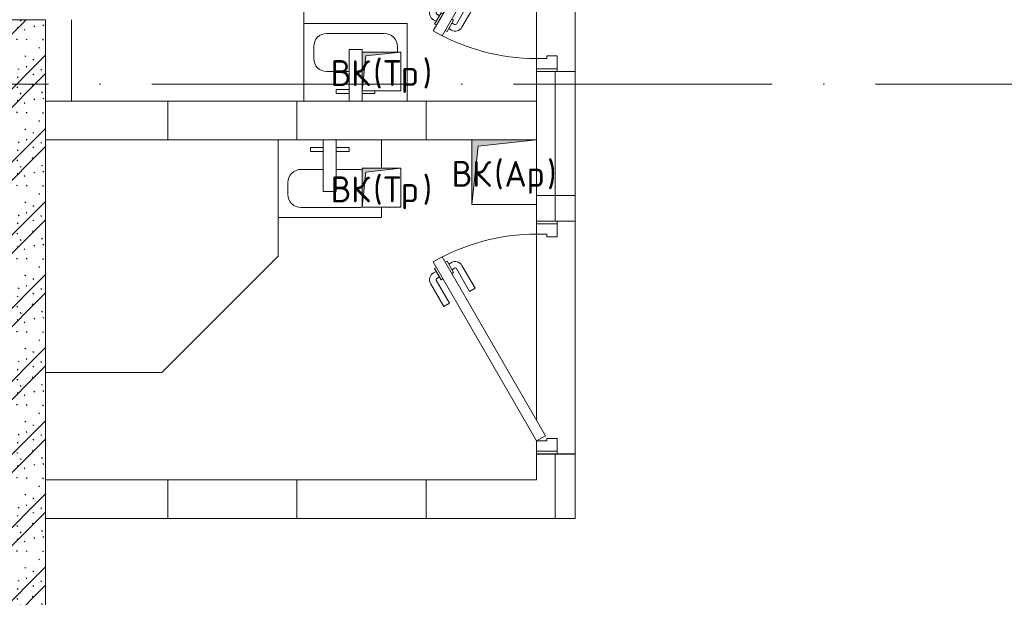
# Model space of a CAD drawing. Header units: millimetres. Extents: x -5460 to 47962, y 30005 to 103451.
# Tile 158 of 192: x 32428 to 36238, y 46446 to 48681. Entities that reach past the tile are written whole.
import ezdxf

# ---------------------------------------------------------------- set-up
doc = ezdxf.new("R2010")
doc.units = ezdxf.units.MM
doc.linetypes.add('4_ Штрихпунктир_ 10 х 2 мм', pattern=[1400, 1000, -200, 0, -200])
for name, color, linetype, lineweight in [('A-____-NOTE-TEXT', 5, 'Continuous', 9), ('A-DOOR-____-MCUT', 7, 'Continuous', 18), ('A-DOOR-____-OTLN', 7, 'Continuous', 9), ('A-DOOR-FRAM-MCUT', 7, 'Continuous', 18), ('A-WALL-____-MCUT', 7, 'Continuous', 9), ('A-WALL-____-OTLN', 7, 'Continuous', 9), ('A-WALL-____-PATT', 7, 'Continuous', 9), ('I-WALL-____-MCUT', 7, 'Continuous', 9), ('M-EQPM-____-OTLN', 7, 'Continuous', 9), ('P-SANR-FIXT-OTLN', 7, 'Continuous', 9), ('S-GRID-____-OTLN', 7, 'Continuous', 9)]:
    doc.layers.add(name, color=color, linetype=linetype, lineweight=lineweight)
doc.styles.add('GOST Common', font='GOST_Common.ttf', dxfattribs={"height": 100})
pattern_1 = [(0, (0, 0), (0, 500), []), (90, (0, 0), (-500, 3e-14), [])]

# ---------------------------------------------------------------- blocks, each defined once
blk = doc.blocks.new('АР_Дверь однопольная - 900х2100h_800__Глухая_1 эт_Су-4641052-ВКК_01_К1_З_ЭОМ_кабель_')
at = {"layer": 'A-DOOR-____-MCUT', "color": 253, "lineweight": 13, "true_color": 0xaaaaaa}
for p, q in [((292.8, 475), (-400, 75)), ((312.8, 440.4), (292.8, 475)), ((-380, 40.4), (312.8, 440.4)), ((-400, 75), (-380, 40.4))]:
    blk.add_line(p, q, dxfattribs=at)
at = {"layer": 'A-DOOR-____-OTLN', "color": 253, "lineweight": 5, "true_color": 0xaaaaaa}
for p, q in [((120.6, 433.3), (209.4, 484.6)), ((133.1, 411.7), (221.9, 462.9)), ((267.2, 469.4), (223.9, 444.4)), ((234.7, 450.7), (228.7, 461.1)), ((256.3, 463.2), (250.3, 473.6)), ((271.2, 462.5), (267.2, 469.4)), ((133.1, 411.7), (120.6, 433.3)), ((223.9, 444.4), (227.9, 437.5)), ((295.2, 420.9), (251.9, 395.9)), ((291.2, 427.9), (295.2, 420.9)), ((178.1, 333.7), (266.9, 385)), ((251.9, 395.9), (247.9, 402.9)), ((262.7, 402.2), (268.7, 391.8)), ((284.3, 414.7), (290.3, 404.3)), ((190.6, 312.1), (279.4, 363.3)), ((178.1, 333.7), (190.6, 312.1))]:
    blk.add_line(p, q, dxfattribs=at)
for centre, radius, start, end in [((224.4, 458.6), 30, 30, 120), ((224.4, 458.6), 4.99, 30, 120), ((-400, 75), 800, 360, 30), ((264.4, 389.3), 4.99, 300, 30), ((264.4, 389.3), 30, 300, 30)]:
    blk.add_arc(centre, radius, start, end, dxfattribs=at)
at = {"layer": 'A-DOOR-FRAM-MCUT', "color": 253, "lineweight": 13, "true_color": 0xaaaaaa}
for p, q in [((-440, 75), (-450, 75)), ((-400, 75), (-440, 75)), ((-440, 75), (-440, -5)), ((-400, 35), (-400, 75)), ((440, 75), (400, 75)), ((400, 75), (400, 35)), ((440, -5), (440, 75)), ((440, 75), (450, 75)), ((-390, 35), (-400, 35)), ((-390, -5), (-390, 35)), ((400, 35), (390, 35)), ((390, 35), (390, -5)), ((-440, -5), (-450, -5)), ((-440, -5), (-390, -5)), ((390, -5), (440, -5)), ((440, -5), (450, -5))]:
    blk.add_line(p, q, dxfattribs=at)
blk = doc.blocks.new('АР_Дверь однопольная - 900х2100h_800__Глухая_1 эт_Су-4641112-ВКК_01_К1_З_ЭОМ_кабель_')
at = {"layer": 'A-DOOR-____-MCUT', "color": 253, "lineweight": 13, "true_color": 0xaaaaaa}
for p, q in [((-292.8, 475), (-312.8, 440.4)), ((400, 75), (-292.8, 475)), ((-312.8, 440.4), (380, 40.4)), ((380, 40.4), (400, 75))]:
    blk.add_line(p, q, dxfattribs=at)
at = {"layer": 'A-DOOR-____-OTLN', "color": 253, "lineweight": 5, "true_color": 0xaaaaaa}
for p, q in [((-271.2, 462.5), (-267.2, 469.4)), ((-267.2, 469.4), (-223.9, 444.4)), ((-256.3, 463.2), (-250.3, 473.6)), ((-234.7, 450.7), (-228.7, 461.1)), ((-133.1, 411.7), (-221.9, 462.9)), ((-120.6, 433.3), (-209.4, 484.6)), ((-291.2, 427.9), (-295.2, 420.9)), ((-295.2, 420.9), (-251.9, 395.9)), ((-223.9, 444.4), (-227.9, 437.5)), ((-133.1, 411.7), (-120.6, 433.3)), ((-284.3, 414.7), (-290.3, 404.3)), ((-262.7, 402.2), (-268.7, 391.8)), ((-178.1, 333.7), (-266.9, 385)), ((-251.9, 395.9), (-247.9, 402.9)), ((-190.6, 312.1), (-279.4, 363.3)), ((-178.1, 333.7), (-190.6, 312.1))]:
    blk.add_line(p, q, dxfattribs=at)
for centre, radius, start, end in [((400, 75), 800, 150, 180), ((-224.4, 458.6), 30, 60, 150), ((-224.4, 458.6), 4.99, 60, 150), ((-264.4, 389.3), 30, 150, 240), ((-264.4, 389.3), 4.99, 150, 240)]:
    blk.add_arc(centre, radius, start, end, dxfattribs=at)
at = {"layer": 'A-DOOR-FRAM-MCUT', "color": 253, "lineweight": 13, "true_color": 0xaaaaaa}
for p, q in [((-440, 75), (-450, 75)), ((-400, 75), (-440, 75)), ((-440, 75), (-440, -5)), ((-400, 35), (-400, 75)), ((440, 75), (400, 75)), ((400, 75), (400, 35)), ((440, -5), (440, 75)), ((440, 75), (450, 75)), ((-390, 35), (-400, 35)), ((-390, -5), (-390, 35)), ((400, 35), (390, 35)), ((390, 35), (390, -5)), ((-440, -5), (-450, -5)), ((-440, -5), (-390, -5)), ((390, -5), (440, -5)), ((440, -5), (450, -5))]:
    blk.add_line(p, q, dxfattribs=at)
blk = doc.blocks.new('АР_Канал вертикальный прямоугольный - ВК_Ар_-5078189-ВКК_01_К1_З_ЭОМ_кабель_')
at = {"layer": 'M-EQPM-____-OTLN', "lineweight": 5, "true_color": 0xe2e2e2}
blk.add_hatch(color=254, dxfattribs=at).paths.add_polyline_path([(-125, -125), (-100, 100), (125, 125), (-125, 125)])
at = {"layer": 'M-EQPM-____-OTLN', "color": 253, "lineweight": 13, "true_color": 0xaaaaaa}
for p, q in [((125, 125), (-125, 125)), ((-125, 125), (-125, -125)), ((125, 125), (-125, 125)), ((-125, 125), (-125, -125)), ((-100, 100), (125, 125)), ((-100, 100), (125, 125)), ((125, -125), (125, 125)), ((-125, -125), (-100, 100)), ((-125, -125), (-100, 100)), ((-125, -125), (125, -125))]:
    blk.add_line(p, q, dxfattribs=at)
at = {"layer": 'M-EQPM-____-OTLN', "color": 253, "lineweight": 5, "true_color": 0xaaaaaa}
for p, q in [((-125, -125), (-125, 125)), ((-125, 125), (125, 125)), ((125, 125), (125, -125)), ((125, -125), (-125, -125))]:
    blk.add_line(p, q, dxfattribs=at)
blk = doc.blocks.new('АР_Канал вертикальный прямоугольный - ВК_Тр_-5078187-ВКК_01_К1_З_ЭОМ_кабель_')
at = {"layer": 'M-EQPM-____-OTLN', "lineweight": 5, "true_color": 0xe2e2e2}
blk.add_hatch(color=254, dxfattribs=at).paths.add_polyline_path([(-75, -75), (-60, 60), (75, 75), (-75, 75)])
at = {"layer": 'M-EQPM-____-OTLN', "color": 253, "lineweight": 13, "true_color": 0xaaaaaa}
for p, q in [((75, 75), (-75, 75)), ((-75, 75), (-75, -75)), ((75, 75), (-75, 75)), ((-75, 75), (-75, -75)), ((-75, -75), (-60, 60)), ((-75, -75), (-60, 60)), ((-60, 60), (75, 75)), ((-60, 60), (75, 75)), ((75, -75), (75, 75)), ((-75, -75), (75, -75))]:
    blk.add_line(p, q, dxfattribs=at)
at = {"layer": 'M-EQPM-____-OTLN', "color": 253, "lineweight": 5, "true_color": 0xaaaaaa}
for p, q in [((-75, -75), (-75, 75)), ((-75, 75), (75, 75)), ((75, 75), (75, -75)), ((75, -75), (-75, -75))]:
    blk.add_line(p, q, dxfattribs=at)
blk = doc.blocks.new('A-PLU-Sink-2D - 300 x 400mm-893884-ВКК_01_К1_З_ЭОМ_кабель_')
at = {"layer": 'P-SANR-FIXT-OTLN', "color": 253, "lineweight": 5, "true_color": 0xaaaaaa}
for p, q in [((-184.3, 152.3), (-184.3, -147.7)), ((-184.3, -147.7), (-184.3, 152.3)), ((-59.3, 122.3), (-59.3, 112.3)), ((-9.3, 122.3), (-59.3, 122.3)), ((-9.3, 112.3), (-9.3, 152.3)), ((40.7, 152.3), (40.7, -47.7)), ((40.7, 122.3), (90.7, 122.3)), ((90.7, 122.3), (90.7, 107.3)), ((215.7, -147.7), (215.7, 152.3)), ((215.7, 152.3), (215.7, -147.7)), ((90.7, 107.3), (40.7, 107.3)), ((126.8, 38), (40.7, 38)), ((-146.2, -37.7), (-146.2, -58.8)), ((-9.3, -47.7), (-9.3, -37.7)), ((177.6, -58.8), (177.6, -12.8)), ((40.7, -47.7), (-9.3, -47.7)), ((-95.4, -109.6), (126.8, -109.6)), ((-184.3, -147.7), (215.7, -147.7)), ((215.7, -147.7), (-184.3, -147.7))]:
    blk.add_line(p, q, dxfattribs=at)
for centre, start, end in [((126.8, -12.8), 360, 90), ((-95.4, -58.8), 180, 270), ((126.8, -58.8), 270, 0)]:
    blk.add_arc(centre, 50.8, start, end, dxfattribs=at)
blk = doc.blocks.new('A-PLU-Shower_Corner_2D - 900x900-951159-ВКК_01_К1_З_ЭОМ_кабель_')
at = {"layer": 'P-SANR-FIXT-OTLN', "color": 253, "lineweight": 5, "true_color": 0xaaaaaa}
for p, q in [((-450, 900), (-900, 450)), ((-450, 900), (-900, 450)), ((0, 900), (-450, 900)), ((-450, 900), (0, 900)), ((-900, 450), (-900, 0)), ((-900, 0), (-900, 450)), ((0, 0), (-315, 0)), ((-315, 0), (0, 0))]:
    blk.add_line(p, q, dxfattribs=at)
blk = doc.blocks.new('A-PLU-Sink-2D - 300 x 400mm-2359703-ВКК_01_К1_З_ЭОМ_кабель_')
at = {"layer": 'P-SANR-FIXT-OTLN', "color": 253, "lineweight": 5, "true_color": 0xaaaaaa}
for p, q in [((-184.3, 147.7), (215.7, 147.7)), ((-184.3, 107.7), (-184.3, 147.7)), ((215.7, 147.7), (-184.3, 147.7)), ((-184.3, 147.7), (-184.3, 107.7)), ((215.7, 147.7), (215.7, -152.3)), ((215.7, -152.3), (215.7, 147.7)), ((-95.4, 109.6), (126.8, 109.6)), ((-9.3, 47.7), (-9.3, -152.3)), ((40.7, 47.7), (-9.3, 47.7)), ((40.7, -152.3), (40.7, 47.7)), ((177.6, 58.8), (177.6, 12.8)), ((-9.3, -38), (-95.4, -38)), ((126.8, -38), (40.7, -38)), ((-184.3, -152.3), (-184.3, -42.3)), ((-184.3, -42.3), (-184.3, -152.3)), ((-59.3, -122.3), (-59.3, -107.3)), ((-59.3, -107.3), (-9.3, -107.3)), ((90.7, -107.3), (40.7, -107.3)), ((90.7, -122.3), (90.7, -107.3)), ((-9.3, -122.3), (-59.3, -122.3)), ((40.7, -122.3), (90.7, -122.3))]:
    blk.add_line(p, q, dxfattribs=at)
for centre, start, end in [((-95.4, 58.8), 90, 106.4173), ((126.8, 58.8), 360, 90), ((126.8, 12.8), 270, 0), ((-95.4, 12.8), 253.5827, 270)]:
    blk.add_arc(centre, 50.8, start, end, dxfattribs=at)
blk = doc.blocks.new('A-PLU-Shower_Corner_2D - 900x900-951487-ВКК_01_К1_З_ЭОМ_кабель_')
at = {"layer": 'P-SANR-FIXT-OTLN', "color": 253, "lineweight": 5, "true_color": 0xaaaaaa}
for p, q in [((-900, -450), (-900, 0)), ((-900, 0), (-900, -450)), ((-450, -900), (-900, -450)), ((-450, -900), (-900, -450)), ((0, -900), (-450, -900)), ((-450, -900), (0, -900))]:
    blk.add_line(p, q, dxfattribs=at)
blk = doc.blocks.new('Наметкина 10_РД_АР_К1_отсоединено_rvt-1-ВКК_01_К1_З_ЭОМ_кабель_')
at = {"layer": 'A-WALL-____-PATT', "lineweight": 5, "true_color": 0xaaaaaa}
h = blk.add_hatch(dxfattribs=at)
h.set_pattern_fill('FP_2', color=253, style=0, pattern_type=2)
h.set_pattern_definition(pattern_1)
h.paths.add_polyline_path([(32450, 46020), (32600, 46020), (32600, 46120), (32450, 46120)])
h.paths.add_polyline_path([(32450, 47020), (32600, 47020), (32600, 47600), (32450, 47600), (32450, 47085)])
h.paths.add_polyline_path([(32600, 48500), (32600, 48800), (32450, 48800), (32450, 48500)])
h = blk.add_hatch(dxfattribs=at)
h.set_pattern_fill('FP_1', color=253, style=0, pattern_type=2)
h.set_pattern_definition([(135, (150.28, 188.64), (-282.8427, 3e-14), [5, -395]), (135, (174.9, 237.36), (-282.8427, 3e-14), [5, -395]), (135, (211.96, 236.53), (-282.8427, 3e-14), [5, -395]), (135, (114.96, 223.96), (-282.8427, 3e-14), [5, -395]), (135, (77.54, 223.96), (-282.8427, 3e-14), [5, -395]), (135, (57.44, 184.52), (-282.8427, 3e-14), [5, -395]), (135, (66.21, 142.9), (-282.8427, 3e-14), [5, -395]), (135, (107.33, 161), (-282.8427, 3e-14), [5, -395]), (135, (99.08, 130.94), (-282.8427, 3e-14), [5, -395]), (135, (22.6, 136.46), (-282.8427, 3e-14), [5, -395]), (135, (21.16, 168.08), (-282.8427, 3e-14), [5, -395]), (135, (46.13, 96.12), (-282.8427, 3e-14), [5, -395]), (135, (3.54, 74.6), (-282.8427, 3e-14), [5, -395]), (135, (40.3, 47.56), (-282.8427, 3e-14), [5, -395]), (135, (39.77, 18.47), (-282.8427, 3e-14), [5, -395]), (135, (76.94, 37.28), (-282.8427, 3e-14), [5, -395]), (135, (114.18, 62.4), (-282.8427, 3e-14), [5, -395]), (135, (139.87, 90.2), (-282.8427, 3e-14), [5, -395]), (135, (141.44, 15.82), (-282.8427, 3e-14), [5, -395]), (135, (188.69, 26.73), (-282.8427, 3e-14), [5, -395]), (135, (176.14, 51.36), (-282.8427, 3e-14), [5, -395]), (135, (177.03, 0), (-282.8427, 3e-14), [5, -395]), (135, (276.61, 8.22), (-282.8427, 3e-14), [5, -395]), (135, (271.19, 31.72), (-282.8427, 3e-14), [5, -395]), (135, (268.29, 119.65), (-282.8427, 3e-14), [5, -395]), (135, (237.92, 101.95), (-282.8427, 3e-14), [5, -395]), (135, (237.92, 158.27), (-282.8427, 3e-14), [5, -395]), (135, (260.4, 204.35), (-282.8427, 3e-14), [5, -395]), (135, (275.54, 235.4), (-282.8427, 3e-14), [5, -395]), (135, (117.62, 268.96), (-282.8427, 3e-14), [5, -395]), (135, (203.62, 273.83), (-282.8427, 3e-14), [5, -395]), (135, (47.24, 279.3), (-282.8427, 3e-14), [5, -395]), (135, (23.2, 266.16), (-282.8427, 3e-14), [5, -395]), (135, (42.78, 232.52), (-282.8427, 3e-14), [5, -395]), (135, (177.76, 90.57), (-282.8427, 3e-14), [5, -395]), (135, (181.12, 121.8), (-282.8427, 3e-14), [5, -395]), (135, (206.73, 172.06), (-282.8427, 3e-14), [5, -395]), (135, (143.14, 136.62), (-282.8427, 3e-14), [5, -395]), (135, (211.51, 131.86), (-282.8427, 3e-14), [5, -395]), (135, (81.47, 95.1), (-282.8427, 3e-14), [5, -395]), (135, (235.13, 60.46), (-282.8427, 3e-14), [5, -395]), (135, (242.24, 4.89), (-282.8427, 3e-14), [5, -395]), (45, (0, 106.07), (-282.8427, 0), []), (45, (106.07, 0), (-282.8427, 0), []), (45, (176.78, 0), (-282.8427, 0), []), (45, (0, 176.78), (-282.8427, 0), [])])
h.paths.add_polyline_path([(30550, 44550), (30550, 47800), (30350, 47800), (30350, 44550)])
h = blk.add_hatch(dxfattribs=at)
h.set_pattern_fill('FP_2', color=253, style=0, pattern_type=2)
h.set_pattern_definition(pattern_1)
h.paths.add_polyline_path([(32225, 47335), (32450, 47335), (32450, 47485), (30550, 47485), (30550, 47335), (32200, 47335)])
h = blk.add_hatch(dxfattribs=at)
h.set_pattern_fill('FP_2', color=253, style=0, pattern_type=2)
h.set_pattern_definition(pattern_1)
h.paths.add_polyline_path([(32169.1, 45870), (32600, 45870), (32600, 46020), (30550, 46020), (30550, 45870)])
at = {"layer": 'A-WALL-____-MCUT', "color": 253, "lineweight": 5, "true_color": 0xaaaaaa}
for p, q in [((32600, 47600), (32450, 47600)), ((32450, 47600), (32450, 47335)), ((32600, 47020), (32600, 47600)), ((32450, 47485), (30550, 47485)), ((30550, 47485), (30550, 47335)), ((32450, 47335), (32450, 47485)), ((30550, 47335), (32200, 47335)), ((32450, 47085), (32450, 47020)), ((32450, 47020), (32600, 47020)), ((32600, 46120), (32450, 46120)), ((32450, 46120), (32450, 46020)), ((32600, 46020), (32600, 46120)), ((32450, 46020), (30550, 46020)), ((30550, 46020), (30550, 45870)), ((32600, 45870), (32600, 46020)), ((30550, 45870), (32600, 45870))]:
    blk.add_line(p, q, dxfattribs=at)
at = {"layer": 'A-WALL-____-OTLN', "color": 253, "lineweight": 5, "true_color": 0xaaaaaa}
for p, q in [((32600, 48500), (32600, 47600)), ((32450, 47650), (32450, 48370)), ((32450, 47600), (32450, 47610)), ((32450, 47010), (32450, 47020)), ((32600, 47020), (32600, 46120)), ((32450, 46250), (32450, 46970)), ((32450, 46120), (32450, 46130))]:
    blk.add_line(p, q, dxfattribs=at)
at = {"layer": 'I-WALL-____-MCUT', "color": 253, "lineweight": 5, "true_color": 0xaaaaaa}
for p, q in [((30550, 47800), (30350, 47800)), ((30550, 44550), (30550, 47800))]:
    blk.add_line(p, q, dxfattribs=at)
at = {"layer": 'A-DOOR-____-OTLN', "color": 253, "lineweight": 5, "true_color": 0xaaaaaa, "rotation": 89.99999999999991}
for name, p in [('АР_Дверь однопольная - 900х2100h_800__Глухая_1 эт_Су-4641112-ВКК_01_К1_З_ЭОМ_кабель_', (32525, 48050)), ('АР_Дверь однопольная - 900х2100h_800__Глухая_1 эт_Су-4641052-ВКК_01_К1_З_ЭОМ_кабель_', (32525, 46570))]:
    blk.add_blockref(name, p, dxfattribs=at)
at = {"layer": 'M-EQPM-____-OTLN', "color": 253, "lineweight": 5, "true_color": 0xaaaaaa}
for name, p in [('АР_Канал вертикальный прямоугольный - ВК_Тр_-5078187-ВКК_01_К1_З_ЭОМ_кабель_', (31850, 47600)), ('АР_Канал вертикальный прямоугольный - ВК_Ар_-5078189-ВКК_01_К1_З_ЭОМ_кабель_', (32325, 47210)), ('АР_Канал вертикальный прямоугольный - ВК_Тр_-5078187-ВКК_01_К1_З_ЭОМ_кабель_', (31850, 47150))]:
    blk.add_blockref(name, p, dxfattribs=at)
at = {"layer": 'P-SANR-FIXT-OTLN', "color": 253, "lineweight": 5, "true_color": 0xaaaaaa}
for name, p, rotation in [('A-PLU-Shower_Corner_2D - 900x900-951159-ВКК_01_К1_З_ЭОМ_кабель_', (30650, 47485), 269.9999999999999), ('A-PLU-Sink-2D - 300 x 400mm-893884-ВКК_01_К1_З_ЭОМ_кабель_', (31765.7, 47637.3), 180), ('A-PLU-Shower_Corner_2D - 900x900-951487-ВКК_01_К1_З_ЭОМ_кабель_', (30550, 47335), 89.99999999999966), ('A-PLU-Sink-2D - 300 x 400mm-2359703-ВКК_01_К1_З_ЭОМ_кабель_', (31665.7, 47182.7), 180)]:
    blk.add_blockref(name, p, dxfattribs=dict(at, rotation=rotation))
at = {"layer": 'A-____-NOTE-TEXT', "color": 253, "lineweight": 5, "true_color": 0xaaaaaa, "char_height": 100, "attachment_point": 1, "style": 'GOST Common'}
for s, insert, width in [('ВК', (31652.9, 47643.6), 200.422), ('\\fGOST Common|b0|i0|c204|p34|;(', (31818.3, 47643.6), 48.101), ('Тр', (31858, 47643.6), 184.388), ('\\fGOST Common|b0|i0|c204|p34|;)', (32010.1, 47643.6), 48.101), ('ВК', (32121.4, 47253.6), 200.422), ('\\fGOST Common|b0|i0|c204|p34|;(', (32286.8, 47253.6), 48.101), ('Ар', (32326.5, 47253.6), 200.422), ('\\fGOST Common|b0|i0|c204|p34|;)', (32491.8, 47253.6), 48.101), ('ВК', (31652.9, 47193.6), 200.422), ('\\fGOST Common|b0|i0|c204|p34|;(', (31818.3, 47193.6), 48.101), ('Тр', (31858, 47193.6), 184.388), ('\\fGOST Common|b0|i0|c204|p34|;)', (32010.1, 47193.6), 48.101)]:
    blk.add_mtext(s, dxfattribs=dict(at, insert=insert, width=width))

msp = doc.modelspace()

# ---------------------------------------------------------------- linework, layer by layer
at = {"layer": 'S-GRID-____-OTLN', "color": 253, "linetype": '4_ Штрихпунктир_ 10 х 2 мм', "true_color": 0xaaaaaa}
msp.add_line((39539.6, 48431.2), (-2215.3, 48431.2), dxfattribs=at)

# ---------------------------------------------------------------- block references
at = {"lineweight": 5}
msp.add_blockref('Наметкина 10_РД_АР_К1_отсоединено_rvt-1-ВКК_01_К1_З_ЭОМ_кабель_', (1977.6, 881.2), dxfattribs=at)

doc.saveas('drawing.dxf')
